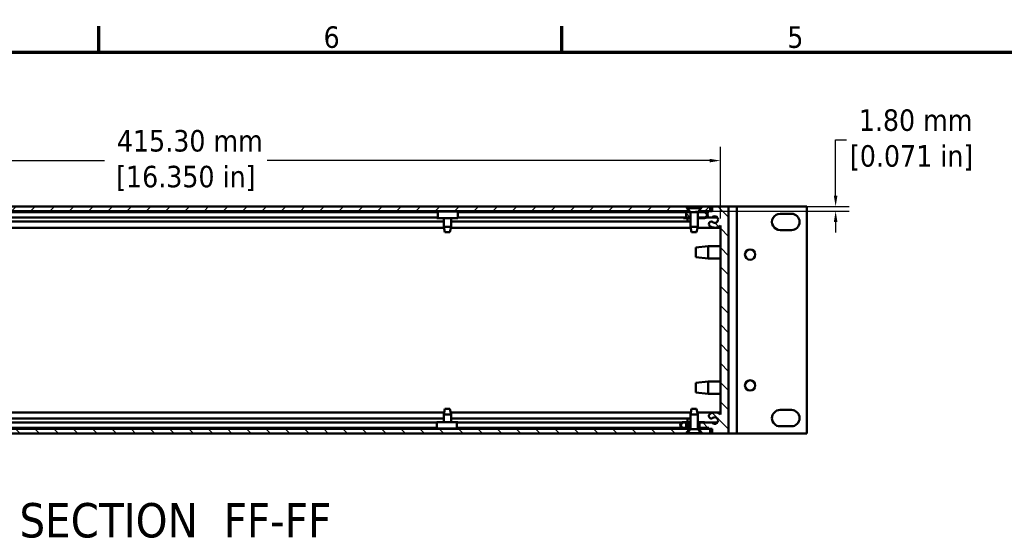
# Model space of a CAD drawing. Header units: millimetres. Extents: x 4 to 1435, y 25 to 906.
# Tile 7 of 17: x 329 to 712, y 702 to 902. Entities that reach past the tile are written whole.
import ezdxf

# ---------------------------------------------------------------- set-up
doc = ezdxf.new("R2010")
doc.units = ezdxf.units.MM
doc.header["$LTSCALE"] = 1.666667
for name, color, linetype, lineweight in [('Border (ANSI)', 7, 'Continuous', 70), ('Dimension (ANSI)', 7, 'Continuous', 25), ('Hatch (ANSI)', 7, 'Continuous', 18), ('Symbol (ANSI)', 7, 'Continuous', 25), ('Visible (ANSI)', 7, 'Continuous', 50)]:
    doc.layers.add(name, color=color, linetype=linetype, lineweight=lineweight)
doc.styles.add('Label Text (ANSI)', font='tahoma.ttf')
doc.styles.add('Note Text (ANSI)', font='tahoma.ttf')
doc.dimstyles.new('Default - mm (ANSI)', dxfattribs={"dimscale": 1.666667, "dimtxt": 5, "dimasz": 2.5, "dimexe": 3.175, "dimexo": 1.6002, "dimgap": 0.8, "dimtad": 0, "dimtih": 1, "dimtoh": 1, "dimrnd": 1e-08, "dimzin": 0, "dimdsep": 46, "dimtxsty": 'Note Text (ANSI)', "dimcen": 0.09, "dimdle": 10, "dimclrd": 256, "dimclre": 256, "dimclrt": 256, "dimadec": 1, "dimazin": 0, "dimtfac": 0.6096, "dimtofl": 0, "dimtmove": 0, "dimatfit": 3, "dimldrblk": 'Filled-1', "dimfxl": 1, "dimtolj": 1, "dimtzin": 0, "dimlwd": -1, "dimlwe": -1, "dimarcsym": 0})
pattern_1 = [(135, (0, 0), (-3.741773, -3.741773), [])]

# ---------------------------------------------------------------- blocks, each defined once
blk = doc.blocks.new('Borders Default Border')
at = {"layer": 'Border (ANSI)'}
for p, q in [((215.9, 533.4), (215.9, 539.42)), ((323.85, 533.4), (323.85, 539.42))]:
    blk.add_line(p, q, dxfattribs=at)
at = {"layer": 'Border (ANSI)', "flags": 128}
blk.add_lwpolyline([(12.7, 25.4), (12.7, 533.4), (850.9, 533.4), (850.9, 25.4), (12.7, 25.4)], dxfattribs=at)
at = {"layer": 'Border (ANSI)', "char_height": 5, "attachment_point": 7, "style": 'Note Text (ANSI)'}
for s, insert in [('6', (268.28, 534.31)), ('5', (376.36, 534.31))]:
    blk.add_mtext(s, dxfattribs=dict(at, insert=insert))
blk = doc.blocks.new('*D24')
at = {"layer": 'Defpoints', "color": 0, "transparency": 16777216}
for p in [(601.27, 846.89), (185.97, 821.68), (601.27, 821.68)]:
    blk.add_point(p, dxfattribs=at)
at = {"layer": 'Dimension (ANSI)', "transparency": 16777216}
for p, q in [((185.97, 824.35), (185.97, 852.18)), ((601.27, 824.35), (601.27, 852.18)), ((190.13, 846.89), (362.06, 846.89)), ((597.1, 846.89), (425.18, 846.89))]:
    blk.add_line(p, q, dxfattribs=at)
for points in [[(190.13, 847.58), (190.13, 846.19), (185.97, 846.89)], [(597.1, 847.58), (597.1, 846.19), (601.27, 846.89)]]:
    blk.add_solid(points, dxfattribs=at)
at = {"layer": 'Dimension (ANSI)', "transparency": 16777216, "insert": (393.62, 846.89), "char_height": 8.3333, "attachment_point": 5, "style": 'Note Text (ANSI)'}
blk.add_mtext('\\A1; 415.30 mm\\P[16.350 in]', dxfattribs=at)
blk = doc.blocks.new('Filled-1')
at = {"color": 0}
for p, q in [((0, 0), (-1, 0.333)), ((-1, 0.333), (-1, -0.333)), ((-1, 0), (0, 0)), ((-1, -0.333), (0, 0))]:
    blk.add_line(p, q, dxfattribs=at)
at = {"color": 0, "flags": 128}
blk.add_lwpolyline([(-1, -0.333), (0, 0), (-1, 0.333), (-1, -0.333)], dxfattribs=at)
at = {"color": 0}
blk.add_solid([(-1, -0.333), (0, 0), (-1, 0.333), (-1, -0.333)], dxfattribs=at)
blk = doc.blocks.new('*D28')
at = {"layer": 'Defpoints', "color": 0, "transparency": 16777216}
for p in [(587.79, 829.05), (588.89, 827.25), (646.06, 827.25)]:
    blk.add_point(p, dxfattribs=at)
at = {"layer": 'Dimension (ANSI)', "transparency": 16777216}
for p, q in [((646.06, 833.22), (646.06, 854.91)), ((646.06, 854.91), (650.22, 854.91)), ((590.46, 829.05), (651.35, 829.05)), ((591.56, 827.25), (651.35, 827.25)), ((646.06, 823.08), (646.06, 818.92))]:
    blk.add_line(p, q, dxfattribs=at)
for points in [[(645.36, 833.22), (646.75, 833.22), (646.06, 829.05)], [(645.36, 823.08), (646.75, 823.08), (646.06, 827.25)]]:
    blk.add_solid(points, dxfattribs=at)
at = {"layer": 'Dimension (ANSI)', "transparency": 16777216, "insert": (675.56, 854.91), "char_height": 8.3333, "attachment_point": 5, "style": 'Note Text (ANSI)'}
blk.add_mtext('\\A1; 1.80 mm\\P[0.071 in]', dxfattribs=at)

msp = doc.modelspace()

# ---------------------------------------------------------------- hatches: boundary and pattern name
at = {"layer": 'Hatch (ANSI)'}
h = msp.add_hatch(dxfattribs=at)
h.set_pattern_fill('ANSI31', color=256, scale=42.333333, style=0)
h.set_pattern_definition([(45, (0, 0), (-3.741773, 3.741773), [])])
h.paths.add_polyline_path([(588.893, 827.7632), (588.338, 828.4247), (587.793, 829.0516), (199.443, 829.0516), (198.8981, 828.4247), (198.343, 827.7632), (198.343, 827.2516), (588.893, 827.2516)])
h.paths.add_polyline_path([(194.043, 827.7632), (193.488, 828.4247), (192.943, 829.0516), (189.893, 829.0516), (189.893, 827.2516), (194.043, 827.2516)])
h.paths.add_polyline_path([(593.193, 827.7632), (593.7481, 828.4247), (594.293, 829.0516), (597.343, 829.0516), (597.343, 827.2516), (593.193, 827.2516)])
h = msp.add_hatch(dxfattribs=at)
h.set_pattern_fill('ANSI31', color=256, scale=42.333333, angle=105, style=0)
h.set_pattern_definition([(150, (0, 0), (-2.645833, -4.582718), [])])
h.paths.add_polyline_path([(589.043, 826.8418), (589.043, 827.0979), (586.968, 827.0979), (586.968, 826.8418), (587.933, 826.8418)])
h.paths.add_polyline_path([(589.6206, 824.8418), (589.6206, 824.8098), (589.6206, 824.5857), (586.968, 824.5857), (586.968, 824.8418), (587.933, 824.8418)])
edge = h.paths.add_edge_path()
edge.add_line((592.4654, 824.8418), (592.4654, 824.8098))
edge.add_line((592.4654, 824.8098), (592.4654, 824.5857))
edge.add_line((592.4654, 824.5857), (595.118, 824.5857))
edge.add_ellipse((595.118, 825.8418), major_axis=(0, -1.2561), ratio=1, start_angle=0, end_angle=34.755822)
edge.add_ellipse((595.118, 825.8418), major_axis=(0.7161, -1.032), ratio=1, start_angle=0, end_angle=108.004723)
edge.add_ellipse((595.118, 825.8418), major_axis=(0.7601, 1), ratio=1, start_angle=0, end_angle=37.239455)
edge.add_line((595.118, 827.0979), (593.043, 827.0979))
edge.add_line((593.043, 827.0979), (593.043, 826.8418))
edge.add_line((593.043, 826.8418), (595.118, 826.8418))
edge.add_ellipse((595.118, 825.8418), major_axis=(0, 1), ratio=1, start_angle=180, end_angle=360, ccw=False)
edge.add_line((595.118, 824.8418), (592.4654, 824.8418))
h = msp.add_hatch(dxfattribs=at)
h.set_pattern_fill('ANSI31', color=256, scale=42.333333, angle=90, style=0)
h.set_pattern_definition(pattern_1)
h.paths.add_polyline_path([(589.6206, 826.8418), (589.6206, 824.8418), (589.6206, 824.8098), (587.933, 824.8098), (587.933, 824.8418), (587.933, 826.8418), (589.043, 826.8418)])
edge = h.paths.add_edge_path()
edge.add_line((592.4654, 826.8418), (592.4654, 824.8418))
edge.add_line((592.4654, 824.8418), (592.4654, 824.8098))
edge.add_line((592.4654, 824.8098), (595.8341, 824.8098))
edge.add_line((595.8341, 824.8098), (598.1228, 824.8098))
edge.add_ellipse((599.109, 824.0097), major_axis=(-0.9863, 0.8001), ratio=1, start_angle=91.644194, end_angle=360, ccw=False)
edge.add_ellipse((597.7585, 822.2437), major_axis=(0.579, 0.7572), ratio=1, start_angle=0, end_angle=127.398593)
edge.add_ellipse((597.7579, 822.2437), major_axis=(-0.9525, 0.0001), ratio=1, start_angle=0, end_angle=52.592241)
edge.add_ellipse((599.1082, 824.0089), major_axis=(-1.9291, -2.5218), ratio=1, start_angle=0, end_angle=80.278951)
edge.add_line((601.268, 821.6817), (601.268, 748.2914))
edge.add_ellipse((599.109, 745.9635), major_axis=(2.159, 2.3279), ratio=1, start_angle=0, end_angle=80.249558)
edge.add_ellipse((597.759, 747.7289), major_axis=(-0.5786, 0.7566), ratio=1, start_angle=0, end_angle=179.999953)
edge.add_ellipse((599.109, 745.9635), major_axis=(-0.7715, 1.0088), ratio=1, start_angle=91.644218, end_angle=360, ccw=False)
edge.add_line((598.1228, 745.1634), (595.118, 745.1634))
edge.add_line((595.118, 745.1634), (593.193, 745.1634))
edge.add_line((593.193, 745.1634), (593.193, 745.1314))
edge.add_line((593.193, 745.1314), (593.193, 743.1314))
edge.add_line((593.193, 743.1314), (595.118, 743.1314))
edge.add_line((595.118, 743.1314), (596.823, 743.1314))
edge.add_line((596.823, 743.1314), (596.823, 742.7504))
edge.add_line((596.823, 742.7504), (598.093, 742.7504))
edge.add_line((598.093, 742.7504), (598.093, 740.9216))
edge.add_line((598.093, 740.9216), (604.443, 740.9216))
edge.add_line((604.443, 740.9216), (604.443, 829.0516))
edge.add_line((604.443, 829.0516), (598.093, 829.0516))
edge.add_line((598.093, 829.0516), (598.093, 827.2228))
edge.add_line((598.093, 827.2228), (596.823, 827.2228))
edge.add_line((596.823, 827.2228), (596.823, 826.8418))
edge.add_line((596.823, 826.8418), (595.8782, 826.8418))
edge.add_line((595.8782, 826.8418), (595.118, 826.8418))
edge.add_line((595.118, 826.8418), (593.043, 826.8418))
edge.add_line((593.043, 826.8418), (592.4654, 826.8418))
h.paths.add_polyline_path([(587.933, 745.1634), (587.933, 745.1314), (587.933, 743.1314), (588.893, 743.1314), (588.893, 745.1314), (588.893, 745.1634)])
h = msp.add_hatch(dxfattribs=at)
h.set_pattern_fill('ANSI31', color=256, scale=42.333333, angle=90, style=0)
h.set_pattern_definition(pattern_1)
h.paths.add_polyline_path([(587.793, 740.9216), (588.893, 742.187), (588.893, 742.7216), (198.343, 742.7216), (198.343, 742.187), (199.443, 740.9216)])
h.paths.add_polyline_path([(597.343, 740.9216), (597.343, 742.7216), (593.193, 742.7216), (593.193, 742.187), (594.293, 740.9216)])
h.paths.add_polyline_path([(189.893, 742.7216), (189.893, 740.9216), (192.943, 740.9216), (194.043, 742.187), (194.043, 742.7216)])
h = msp.add_hatch(dxfattribs=at)
h.set_pattern_fill('ANSI31', color=256, scale=42.333333, angle=15, style=0)
h.set_pattern_definition([(60, (0, 0), (-4.582718, 2.645833), [])])
h.paths.add_polyline_path([(593.043, 743.1314), (593.043, 742.8753), (595.118, 742.8753), (595.118, 743.1314), (593.193, 743.1314)])
h.paths.add_polyline_path([(592.4654, 745.1314), (592.4654, 745.3875), (595.118, 745.3875), (595.118, 745.1634), (595.118, 745.1314), (593.193, 745.1314)])
edge = h.paths.add_edge_path()
edge.add_line((589.6206, 745.1314), (589.6206, 745.3875))
edge.add_line((589.6206, 745.3875), (586.968, 745.3875))
edge.add_ellipse((586.968, 744.1314), major_axis=(0, 1.2561), ratio=1, start_angle=0, end_angle=180)
edge.add_line((586.968, 742.8753), (589.043, 742.8753))
edge.add_line((589.043, 742.8753), (589.043, 743.1314))
edge.add_line((589.043, 743.1314), (588.893, 743.1314))
edge.add_line((588.893, 743.1314), (587.933, 743.1314))
edge.add_line((587.933, 743.1314), (586.968, 743.1314))
edge.add_ellipse((586.968, 744.1314), major_axis=(0, -1), ratio=1, start_angle=180, end_angle=360, ccw=False)
edge.add_line((586.968, 745.1314), (587.933, 745.1314))
edge.add_line((587.933, 745.1314), (588.893, 745.1314))
edge.add_line((588.893, 745.1314), (589.6206, 745.1314))

# ---------------------------------------------------------------- linework, layer by layer
at = {"layer": 'Visible (ANSI)'}
for p, q in [((198.343, 827.2516), (588.893, 827.2516)), ((587.793, 829.0516), (199.443, 829.0516)), ((293.7146, 827.2228), (493.5215, 827.2228)), ((295.8088, 826.8418), (491.4091, 826.8418)), ((491.1401, 827.0979), (491.4517, 827.0979)), ((491.1401, 826.8418), (491.1401, 827.0979)), ((491.4517, 826.8418), (491.4091, 826.8418)), ((491.4517, 827.0979), (499.2959, 827.0979)), ((493.6263, 827.0979), (493.4973, 827.2516)), ((496.8098, 827.0979), (496.9387, 827.2516)), ((496.9146, 827.2228), (589.3465, 827.2228)), ((499.325, 826.8418), (586.968, 826.8418)), ((589.043, 827.0979), (586.968, 827.0979)), ((586.968, 827.0979), (586.968, 826.8418)), ((586.968, 826.8418), (589.043, 826.8418)), ((588.338, 828.4247), (587.793, 829.0516)), ((587.793, 829.0516), (594.293, 829.0516)), ((589.6206, 826.8418), (587.933, 826.8418)), ((587.933, 826.8418), (587.933, 824.8098)), ((588.3284, 828.5979), (593.7577, 828.5979)), ((588.3284, 828.5979), (588.3284, 828.4361)), ((588.3284, 828.4361), (593.7577, 828.4361)), ((589.6206, 826.8961), (588.3284, 828.4361)), ((588.893, 827.2516), (588.893, 827.7632)), ((589.3223, 827.2516), (588.893, 827.2516)), ((589.043, 826.8418), (589.043, 827.0979)), ((589.043, 827.0979), (589.4513, 827.0979)), ((589.6206, 826.8961), (592.4654, 826.8961)), ((589.6206, 826.8961), (589.6206, 821.1811)), ((592.4654, 826.8961), (593.7577, 828.4361)), ((592.4654, 826.8961), (592.4654, 821.1811)), ((596.823, 826.8418), (592.4654, 826.8418)), ((592.6348, 827.0979), (593.043, 827.0979)), ((592.7396, 827.2228), (596.823, 827.2228)), ((593.193, 827.2516), (592.7637, 827.2516)), ((595.118, 827.0979), (593.043, 827.0979)), ((593.043, 827.0979), (593.043, 826.8418)), ((593.043, 826.8418), (595.118, 826.8418)), ((593.193, 827.7632), (593.193, 827.2516)), ((593.193, 827.2516), (597.343, 827.2516)), ((594.293, 829.0516), (593.7481, 828.4247)), ((593.7577, 828.5979), (593.7577, 828.4361)), ((597.343, 829.0516), (594.293, 829.0516)), ((598.093, 827.2228), (596.823, 827.2228)), ((596.823, 827.2228), (596.823, 826.8418)), ((597.343, 827.2516), (597.343, 829.0516)), ((597.343, 829.0516), (598.093, 829.0516)), ((598.093, 827.2516), (597.343, 827.2516)), ((604.443, 829.0516), (598.093, 829.0516)), ((598.093, 829.0516), (598.093, 827.2228)), ((604.443, 740.9216), (604.443, 829.0516)), ((604.443, 829.0516), (605.618, 829.0516)), ((607.618, 829.0516), (605.618, 829.0516)), ((607.618, 829.0516), (607.618, 740.9216)), ((607.618, 829.0516), (608.618, 829.0516)), ((608.618, 829.0516), (633.923, 829.0516)), ((624.483, 826.2616), (628.853, 826.2616)), ((634.923, 829.0516), (633.923, 829.0516)), ((634.923, 829.0516), (634.923, 740.9216)), ((293.4404, 823.1969), (493.7956, 823.1969)), ((295.8088, 824.8098), (491.4091, 824.8098)), ((491.1401, 824.5857), (491.1401, 824.8098)), ((491.4517, 824.5857), (491.1401, 824.5857)), ((491.4091, 824.8418), (491.4517, 824.8418)), ((491.4517, 824.5857), (499.2959, 824.5857)), ((493.7956, 824.5857), (493.7956, 821.1811)), ((496.6404, 824.5857), (496.6404, 821.1811)), ((496.6404, 823.1969), (589.6206, 823.1969)), ((499.3233, 824.8098), (586.968, 824.8098)), ((589.6206, 824.8418), (586.968, 824.8418)), ((586.968, 824.8418), (586.968, 824.5857)), ((586.968, 824.5857), (589.6206, 824.5857)), ((587.933, 824.8098), (589.6206, 824.8098)), ((588.568, 823.1969), (588.568, 824.5857)), ((595.118, 824.8418), (592.4654, 824.8418)), ((592.4654, 824.8098), (598.1228, 824.8098)), ((592.4654, 824.5857), (595.118, 824.5857)), ((598.1228, 824.8098), (600.0953, 824.8098)), ((293.3714, 820.8339), (493.8647, 820.8339)), ((493.7956, 821.1811), (496.6404, 821.1811)), ((494.2147, 819.0729), (493.7956, 821.1811)), ((496.2213, 819.0729), (494.2147, 819.0729)), ((496.2213, 819.0729), (496.6404, 821.1811)), ((496.5714, 820.8339), (589.6897, 820.8339)), ((589.6206, 821.1811), (592.4654, 821.1811)), ((590.0397, 819.0729), (589.6206, 821.1811)), ((592.0463, 819.0729), (590.0397, 819.0729)), ((592.0463, 819.0729), (592.4654, 821.1811)), ((592.3964, 820.8339), (601.268, 820.8339)), ((601.268, 821.6817), (601.268, 748.2914)), ((628.853, 819.9116), (624.483, 819.9116)), ((591.743, 813.1662), (596.5182, 813.6996)), ((591.743, 809.407), (591.743, 813.1662)), ((596.5182, 813.6996), (596.5182, 808.8736)), ((601.268, 813.6996), (596.5182, 813.6996)), ((591.743, 809.407), (596.5182, 808.8736)), ((601.268, 808.8736), (596.5182, 808.8736)), ((591.743, 760.5662), (596.5182, 761.0996)), ((591.743, 756.807), (591.743, 760.5662)), ((596.5182, 761.0996), (596.5182, 756.2736)), ((601.268, 761.0996), (596.5182, 761.0996)), ((591.743, 756.807), (596.5182, 756.2736)), ((601.268, 756.2736), (596.5182, 756.2736)), ((494.2147, 750.4466), (493.7956, 748.3384)), ((494.2147, 750.4466), (496.2213, 750.4466)), ((496.2213, 750.4466), (496.6404, 748.3384)), ((590.0397, 750.4466), (589.6206, 748.3384)), ((590.0397, 750.4466), (592.0463, 750.4466)), ((592.0463, 750.4466), (592.4654, 748.3384)), ((624.483, 750.0616), (628.853, 750.0616)), ((293.2813, 749.1387), (493.9547, 749.1387)), ((293.4404, 746.7767), (493.7956, 746.7767)), ((496.6404, 748.3384), (493.7956, 748.3384)), ((493.7956, 745.3875), (493.7956, 748.3384)), ((496.4813, 749.1387), (589.7797, 749.1387)), ((496.6404, 745.3875), (496.6404, 748.3384)), ((496.6404, 746.7767), (589.6206, 746.7767)), ((588.568, 745.3875), (588.568, 746.7767)), ((592.4654, 748.3384), (589.6206, 748.3384)), ((589.6206, 742.6234), (589.6206, 748.3384)), ((592.3063, 749.1387), (601.268, 749.1387)), ((592.4654, 742.6234), (592.4654, 748.3384)), ((588.893, 742.7216), (198.343, 742.7216)), ((293.4404, 742.7504), (493.7956, 742.7504)), ((295.9007, 745.1634), (491.1018, 745.1634)), ((295.9007, 743.1314), (491.1, 743.1314)), ((498.9744, 745.3875), (491.1308, 745.3875)), ((498.9744, 742.8753), (491.1308, 742.8753)), ((493.7956, 742.7216), (493.7956, 742.8753)), ((496.6404, 742.7216), (496.6404, 742.8753)), ((496.6404, 742.7504), (589.6206, 742.7504)), ((498.9744, 745.3875), (499.3052, 745.3875)), ((499.0199, 745.1314), (498.9744, 745.1314)), ((498.9744, 743.1314), (499.0199, 743.1314)), ((499.3052, 742.8753), (498.9744, 742.8753)), ((499.0199, 745.1634), (586.252, 745.1634)), ((499.0199, 743.1314), (586.2079, 743.1314)), ((499.3052, 745.3875), (499.3052, 745.1634)), ((499.3052, 743.1314), (499.3052, 742.8753)), ((589.6206, 745.3875), (586.968, 745.3875)), ((586.968, 745.1314), (589.6206, 745.1314)), ((589.043, 743.1314), (586.968, 743.1314)), ((586.968, 742.8753), (589.043, 742.8753)), ((587.793, 740.9216), (588.893, 742.187)), ((587.933, 745.1634), (587.933, 743.1314)), ((588.893, 745.1634), (587.933, 745.1634)), ((587.933, 743.1314), (588.893, 743.1314)), ((589.6206, 742.6234), (588.3284, 741.0834)), ((588.893, 743.1314), (588.893, 745.1634)), ((588.893, 742.187), (588.893, 742.7216)), ((588.893, 742.7216), (589.6206, 742.7216)), ((588.893, 742.187), (589.2545, 742.187)), ((589.043, 742.8753), (589.043, 743.1314)), ((589.043, 743.1314), (589.6206, 743.1314)), ((589.6206, 742.8753), (589.043, 742.8753)), ((592.4654, 742.6234), (589.6206, 742.6234)), ((595.118, 745.3875), (592.4654, 745.3875)), ((592.4654, 745.1314), (595.118, 745.1314)), ((592.4654, 743.1314), (593.043, 743.1314)), ((593.043, 742.8753), (592.4654, 742.8753)), ((592.4654, 742.7504), (596.823, 742.7504)), ((592.4654, 742.7216), (593.193, 742.7216)), ((592.4654, 742.6234), (593.7577, 741.0834)), ((592.8316, 742.187), (593.193, 742.187)), ((593.043, 743.1314), (593.043, 742.8753)), ((595.118, 743.1314), (593.043, 743.1314)), ((593.043, 742.8753), (595.118, 742.8753)), ((598.1228, 745.1634), (593.193, 745.1634)), ((593.193, 745.1634), (593.193, 743.1314)), ((593.193, 743.1314), (596.823, 743.1314)), ((597.343, 742.7216), (593.193, 742.7216)), ((593.193, 742.7216), (593.193, 742.187)), ((593.193, 742.187), (594.293, 740.9216)), ((595.118, 745.1314), (595.118, 745.3875)), ((595.118, 742.8753), (595.118, 743.1314)), ((596.823, 743.1314), (596.823, 742.7504)), ((596.823, 742.7504), (598.093, 742.7504)), ((597.343, 740.9216), (597.343, 742.7216)), ((597.343, 742.7216), (598.093, 742.7216)), ((598.093, 742.7504), (598.093, 740.9216)), ((598.1228, 745.1634), (600.0953, 745.1634)), ((628.853, 743.7116), (624.483, 743.7116)), ((199.443, 740.9216), (587.793, 740.9216)), ((588.3284, 740.9216), (587.793, 740.9216)), ((593.7577, 741.0834), (588.3284, 741.0834)), ((588.3284, 740.9216), (588.3284, 741.0834)), ((593.7577, 740.9216), (588.3284, 740.9216)), ((593.7577, 740.9216), (593.7577, 741.0834)), ((594.293, 740.9216), (593.7577, 740.9216)), ((594.293, 740.9216), (597.343, 740.9216)), ((598.093, 740.9216), (597.343, 740.9216)), ((598.093, 740.9216), (604.443, 740.9216)), ((604.443, 740.9216), (605.618, 740.9216)), ((607.618, 740.9216), (605.618, 740.9216)), ((607.618, 740.9216), (608.618, 740.9216)), ((608.618, 740.9216), (633.923, 740.9216)), ((634.923, 740.9216), (633.923, 740.9216))]:
    msp.add_line(p, q, dxfattribs=at)
for centre in [(612.825, 810.3866), (612.825, 759.5866)]:
    msp.add_circle(centre, 1.9939, dxfattribs=at)
for centre, radius, start, end in [((595.118, 825.8418), 1.2561, 270, 90), ((595.118, 825.8418), 1, 270, 90), ((624.483, 823.0866), 3.175, 89.999998, 270.000006), ((628.853, 823.0866), 3.175, 269.999998, 89.999998), ((597.7585, 822.2437), 0.9532, 52.594072, 179.992665), ((599.109, 824.0097), 1.27, 232.594072, 140.949877), ((597.7579, 822.2437), 0.9525, 179.992665, 232.584906), ((599.1082, 824.0089), 3.175, 232.584906, 312.863857), ((624.483, 746.8866), 3.175, 89.999998, 269.999998), ((628.853, 746.8866), 3.175, 269.999998, 89.999998), ((597.759, 747.7289), 0.9525, 127.405951, 307.405904), ((599.109, 745.9635), 3.175, 47.156392, 127.405951), ((599.109, 745.9635), 1.27, 219.050123, 127.405904), ((586.968, 744.1314), 1.2561, 90, 270), ((586.968, 744.1314), 1, 90, 270)]:
    msp.add_arc(centre, radius, start, end, dxfattribs=at)
for centre, major_axis, ratio, start_param, end_param in [((491.4517, 825.8418), (0, 1.2561), 0.03822813, 3.14159265, 6.28318531), ((491.4517, 825.8418), (0, -1), 0.03822813, 0, 3.14159265), ((499.2959, 825.8418), (0, -1.2561), 0.03822813, 0, 3.14159265), ((491.1308, 744.1314), (0, 1.2561), 0.04059956, 0, 3.14159265), ((498.9744, 744.1314), (0, -1.2561), 0.04059956, 3.14159265, 6.28318531), ((498.9744, 744.1314), (0, 1), 0.04059956, 0, 3.14159265)]:
    msp.add_ellipse(centre, major_axis=major_axis, ratio=ratio, start_param=start_param, end_param=end_param, dxfattribs=at)

# ---------------------------------------------------------------- block references
at = {"xscale": 1.666666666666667, "yscale": 1.666666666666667, "zscale": 1.666666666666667}
msp.add_blockref('Borders Default Border', (0, 0), dxfattribs=at)

# ---------------------------------------------------------------- texts
at = {"layer": 'Symbol (ANSI)', "insert": (328.9847, 700.3162), "char_height": 13.333334, "attachment_point": 7, "style": 'Label Text (ANSI)'}
msp.add_mtext('SECTION  FF-FF', dxfattribs=at)

# ---------------------------------------------------------------- dimensions: what is measured, and where the dimension line sits
at = {"layer": 'Dimension (ANSI)'}
dim = msp.add_linear_dim(base=(646.0559, 827.2516), p1=(587.793, 829.0516), p2=(588.893, 827.2516), angle=90, text=' <> mm\\X[0.071 in]', dimstyle='Default - mm (ANSI)', override={"dimdec": 2, "dimpost": '', "dimtp": 0, "dimtm": 0, "dimtdec": 2, "dimatfit": 1}, dxfattribs=at)
dim.commit()
dim.dimension.update_dxf_attribs({"geometry": '*D28', "text_midpoint": (675.5597, 854.9147), "dimtype": 160})
dim = msp.add_linear_dim(base=(601.268, 846.8883), p1=(185.968, 821.6817), p2=(601.268, 821.6817), text=' <> mm\\X[16.350 in]', dimstyle='Default - mm (ANSI)', override={"dimtih": 0, "dimtoh": 0, "dimdec": 2, "dimpost": '', "dimtp": 0, "dimtm": 0, "dimtdec": 2, "dimatfit": 1}, dxfattribs=at)
dim.commit()
dim.dimension.update_dxf_attribs({"geometry": '*D24', "text_midpoint": (393.618, 846.8883), "dimtype": 160})

doc.saveas('drawing.dxf')
